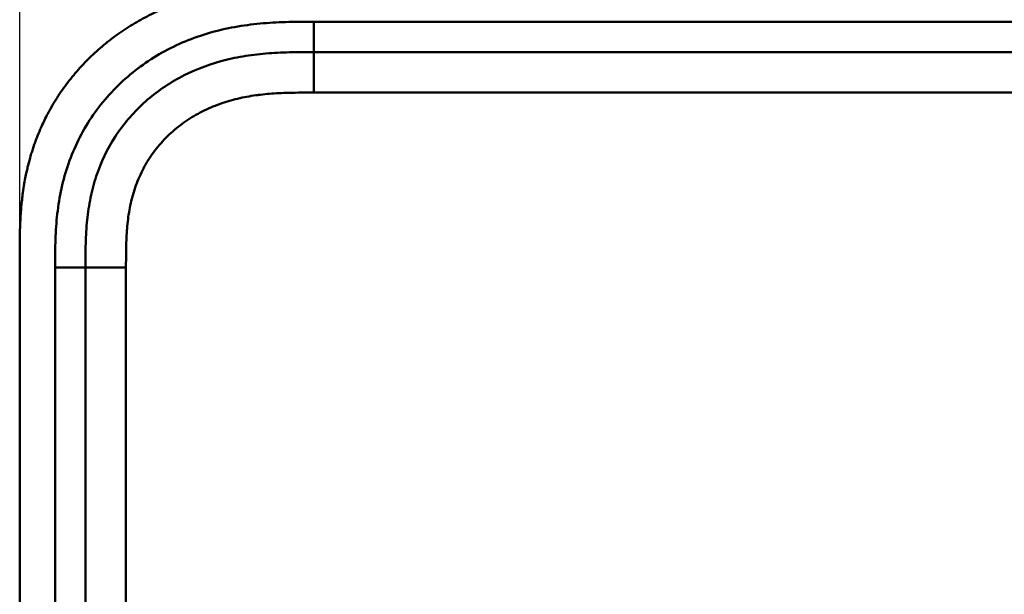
# Model space of a CAD drawing. Header units: millimetres. Extents: x 20 to 833, y 20 to 574.
# Tile 5 of 22: x 89 to 186, y 460 to 517. Entities that reach past the tile are written whole.
import ezdxf

# ---------------------------------------------------------------- set-up
doc = ezdxf.new("R2010")
doc.units = ezdxf.units.MM
doc.header["$LTSCALE"] = 2
for name, color, linetype, lineweight in [('Bemaßungen(DIN)', 7, 'Continuous', 25), ('Sichtbare Kanten(DIN)', 7, 'Continuous', 50), ('Sichtbare tangentiale Kanten(DIN)', 7, 'Continuous', 50)]:
    doc.layers.add(name, color=color, linetype=linetype, lineweight=lineweight)
doc.styles.add('STANDARD-DIN~0', font='arial.ttf')
doc.dimstyles.new('CAD-LAN', dxfattribs={"dimscale": 2, "dimtxt": 3.5, "dimasz": 2.5, "dimexe": 3.175, "dimexo": 0, "dimgap": 0.8, "dimtad": 1, "dimrnd": 1e-08, "dimtxsty": 'STANDARD-DIN~0', "dimcen": 0.09, "dimdle": 10, "dimclrd": 250, "dimclre": 250, "dimclrt": 250, "dimadec": 0, "dimazin": 2, "dimtfac": 1, "dimtmove": 0, "dimatfit": 3, "dimfxl": 1, "dimtolj": 1, "dimtzin": 0, "dimlwd": 25, "dimlwe": 25, "dimarcsym": 0})

# ---------------------------------------------------------------- blocks, each defined once
blk = doc.blocks.new('*D21')
at = {"layer": 'Bemaßungen(DIN)', "color": 250, "linetype": 'Continuous', "lineweight": 25, "true_color": 0x3f3f3f, "transparency": 16777216}
for p, q in [((88.527, 493.379), (88.527, 543.729)), ((302.527, 493.379), (302.527, 543.729)), ((297.527, 537.379), (93.527, 537.379))]:
    blk.add_line(p, q, dxfattribs=at)
at = {"layer": 'Bemaßungen(DIN)', "color": 250, "linetype": 'Continuous', "true_color": 0x3f3f3f, "transparency": 16777216}
for points in [[(93.527, 538.212), (93.527, 536.546), (88.527, 537.379)], [(297.527, 538.212), (297.527, 536.546), (302.527, 537.379)]]:
    blk.add_solid(points, dxfattribs=at)
at = {"layer": 'Defpoints', "color": 0, "linetype": 'Continuous', "transparency": 16777216}
for p in [(88.527, 537.379), (88.527, 493.379), (302.527, 493.379)]:
    blk.add_point(p, dxfattribs=at)
at = {"layer": 'Bemaßungen(DIN)', "color": 250, "linetype": 'Continuous', "lineweight": 25, "true_color": 0x3f3f3f, "transparency": 16777216, "insert": (187.749, 546.007), "char_height": 7, "attachment_point": 1, "style": 'STANDARD-DIN~0'}
blk.add_mtext('\\A1;214', dxfattribs=at)

msp = doc.modelspace()

# ---------------------------------------------------------------- linework, layer by layer
at = {"layer": 'Sichtbare Kanten(DIN)'}
for p, q in [((262.489, 513.663), (117.566, 513.663)), ((88.527, 493.379), (88.527, 301.948)), ((95.027, 492.379), (95.027, 302.948))]:
    msp.add_line(p, q, dxfattribs=at)
for points, knots in [([(116.566, 520.163), (115.969, 520.164), (114.917, 520.162), (113.706, 520.138), (112.793, 520.102), (112.184, 520.069), (111.421, 520.015), (110.81, 519.961), (110.047, 519.877), (109.436, 519.798), (108.522, 519.657), (107.61, 519.486), (106.404, 519.209), (105.507, 518.961), (104.62, 518.68), (104.033, 518.476), (103.162, 518.146), (102.303, 517.783), (101.042, 517.177), (99.952, 516.574), (98.637, 515.741), (97.626, 515.013), (96.419, 514.029), (95.501, 513.185), (94.42, 512.061), (93.612, 511.11), (92.678, 509.861), (91.993, 508.816), (91.3, 507.593), (90.882, 506.754), (90.5, 505.9), (90.263, 505.322), (89.99, 504.591), (89.79, 504), (89.563, 503.254), (89.4, 502.654), (89.183, 501.747), (89, 500.833), (88.812, 499.608), (88.71, 498.688), (88.635, 497.769), (88.597, 497.157), (88.563, 496.394), (88.546, 495.786), (88.533, 495.03), (88.527, 494.276), (88.527, 493.677), (88.527, 493.379)], [0.0000095, 0.0000095, 0.0000095, 0.0000095, 0.0416756, 0.0729253, 0.0833418, 0.1041749, 0.1145915, 0.1354246, 0.1458411, 0.1666742, 0.1770907, 0.2083404, 0.2291735, 0.2604231, 0.2708397, 0.2916727, 0.3020893, 0.3333389, 0.354172, 0.3958382, 0.4166713, 0.4583375, 0.4791706, 0.5208368, 0.5416699, 0.583336, 0.6041691, 0.6458353, 0.6666684, 0.697918, 0.7083346, 0.7291677, 0.7395842, 0.7604173, 0.7708339, 0.791667, 0.8020835, 0.8333331, 0.8541662, 0.8854159, 0.8958324, 0.9166655, 0.9270821, 0.9479152, 0.9583317, 0.9791648, 0.9999979, 0.9999979, 0.9999979, 0.9999979]), ([(117.566, 513.663), (116.76, 513.663), (115.164, 513.662), (112.827, 513.555), (110.562, 513.278), (107.644, 512.641), (104.21, 511.279), (100.626, 508.736), (97.796, 505.393), (96.237, 502.115), (95.489, 499.286), (95.159, 497.069), (95.029, 494.763), (95.027, 493.179), (95.027, 492.379)], [18.38836, 18.38836, 18.38836, 18.38836, 18.631862, 18.875363, 19.118864, 19.362366, 19.849368, 20.336371, 20.823373, 21.310376, 21.553877, 21.797378, 22.04088, 22.284382, 22.284382, 22.284382, 22.284382])]:
    msp.add_open_spline(points, degree=3, knots=knots, dxfattribs=at)
at = {"layer": 'Sichtbare tangentiale Kanten(DIN)'}
for p, q in [((117.566, 516.663), (262.489, 516.663)), ((117.566, 513.663), (117.566, 516.663)), ((117.565, 509.663), (117.565, 513.663)), ((262.489, 509.663), (117.565, 509.663)), ((92.027, 302.948), (92.027, 492.379)), ((95.027, 492.379), (92.027, 492.379)), ((99.027, 492.379), (95.027, 492.379)), ((99.027, 492.379), (99.027, 302.948))]:
    msp.add_line(p, q, dxfattribs=at)
for points, knots in [([(92.027, 492.379), (92.027, 493.179), (92.028, 494.826), (92.169, 497.359), (92.543, 499.883), (93.41, 503.172), (95.248, 507.041), (98.581, 510.973), (102.772, 513.945), (106.751, 515.519), (110.067, 516.242), (112.589, 516.548), (115.113, 516.662), (116.76, 516.663), (117.566, 516.663)], [18.388359, 18.388359, 18.388359, 18.388359, 18.631862, 18.875363, 19.118865, 19.362366, 19.849368, 20.336371, 20.823374, 21.310376, 21.553877, 21.797379, 22.04088, 22.284383, 22.284383, 22.284383, 22.284383]), ([(117.565, 509.663), (117.402, 509.663), (117.238, 509.663), (117.075, 509.663), (116.632, 509.663), (116.189, 509.661), (115.747, 509.655), (115.594, 509.652), (115.442, 509.649), (115.29, 509.646), (115.214, 509.644), (115.137, 509.642), (115.061, 509.64), (114.985, 509.638), (114.909, 509.636), (114.83, 509.633), (114.52, 509.623), (114.225, 509.61), (113.92, 509.593), (113.912, 509.592), (113.905, 509.592), (113.897, 509.592), (113.28, 509.556), (112.692, 509.504), (112.099, 509.428), (112.09, 509.427), (112.081, 509.426), (112.071, 509.424), (111.471, 509.347), (110.879, 509.246), (110.289, 509.115), (110.284, 509.113), (110.279, 509.112), (110.273, 509.111), (109.674, 508.977), (109.078, 508.811), (108.498, 508.613), (108.495, 508.611), (108.491, 508.61), (108.488, 508.609), (107.901, 508.408), (107.321, 508.169), (106.762, 507.897), (106.202, 507.624), (105.658, 507.314), (105.138, 506.969), (104.618, 506.625), (104.12, 506.244), (103.653, 505.832), (103.182, 505.418), (102.737, 504.966), (102.332, 504.49), (101.927, 504.015), (101.554, 503.507), (101.223, 502.979), (100.894, 502.454), (100.601, 501.9), (100.351, 501.336), (100.104, 500.776), (99.895, 500.193), (99.725, 499.605), (99.724, 499.601), (99.723, 499.597), (99.722, 499.592), (99.556, 499.014), (99.427, 498.427), (99.329, 497.834), (99.327, 497.825), (99.326, 497.816), (99.324, 497.807), (99.228, 497.218), (99.162, 496.629), (99.116, 496.012), (99.116, 496.005), (99.115, 495.997), (99.115, 495.99), (99.093, 495.685), (99.077, 495.391), (99.064, 495.089), (99.052, 494.779), (99.043, 494.471), (99.038, 494.163), (99.027, 493.566), (99.027, 492.972), (99.027, 492.379)], [0, 0, 0, 0, 0.049067, 0.049067, 0.049067, 0.181872, 0.181872, 0.181872, 0.227582, 0.227582, 0.227582, 0.250438, 0.250438, 0.250438, 0.273293, 0.273293, 0.273293, 0.362553, 0.362553, 0.362553, 0.364715, 0.364715, 0.364715, 0.544774, 0.544774, 0.544774, 0.547588, 0.547588, 0.547588, 0.729739, 0.729739, 0.729739, 0.731389, 0.731389, 0.731389, 0.916515, 0.916515, 0.916515, 0.917599, 0.917599, 0.917599, 1.105008, 1.105008, 1.105008, 1.292479, 1.292479, 1.292479, 1.479972, 1.479972, 1.479972, 1.668688, 1.668688, 1.668688, 1.856666, 1.856666, 1.856666, 2.043531, 2.043531, 2.043531, 2.22862, 2.22862, 2.22862, 2.229946, 2.229946, 2.229946, 2.411745, 2.411745, 2.411745, 2.414463, 2.414463, 2.414463, 2.594816, 2.594816, 2.594816, 2.597012, 2.597012, 2.597012, 2.686257, 2.686257, 2.686257, 2.778107, 2.778107, 2.778107, 2.95611, 2.95611, 2.95611, 2.95611])]:
    msp.add_open_spline(points, degree=3, knots=knots, dxfattribs=at)

# ---------------------------------------------------------------- dimensions: what is measured, and where the dimension line sits
at = {"layer": 'Bemaßungen(DIN)', "color": 250, "linetype": 'Continuous', "lineweight": 25, "true_color": 0x3f3f3f}
dim = msp.add_linear_dim(base=(88.527, 537.379), p1=(302.527, 493.379), p2=(88.527, 493.379), angle=180, dimstyle='CAD-LAN', override={"dimgap": 0.8, "dimdec": 2, "dimtol": 0, "dimlim": 0, "dimtp": 0, "dimtm": 0, "dimtdec": 2, "dimtofl": 0, "dimatfit": 1}, dxfattribs=at)
dim.commit()
dim.dimension.update_dxf_attribs({"geometry": '*D21', "text_midpoint": (195.527, 537.379), "dimtype": 160})

doc.saveas('drawing.dxf')
